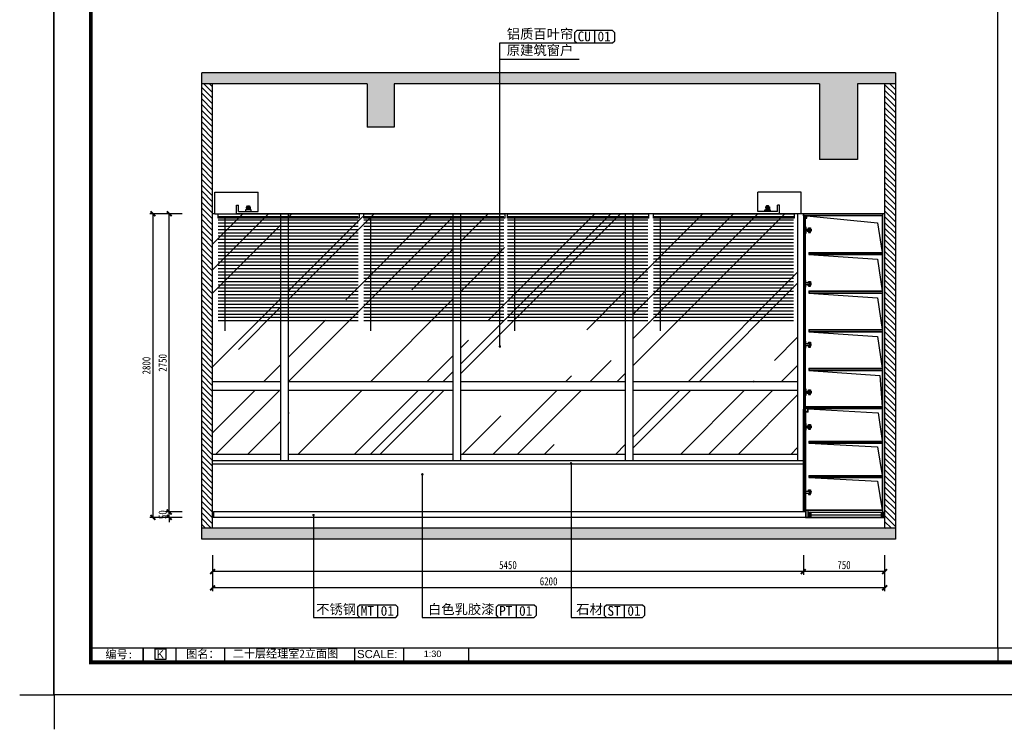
# Model space of a CAD drawing. Extents: x -20392 to -1937, y -1968 to 11268.
# Tile 1 of 6: x -20392 to -11309, y -1968 to 4577. Entities that reach past the tile are written whole.
import ezdxf
from ezdxf.enums import TextEntityAlignment as Align
from ezdxf.lldxf.tags import DXFTag

# ---------------------------------------------------------------- set-up
doc = ezdxf.new("R2010")
doc.units = 0
doc.header["$LTSCALE"] = 1000
doc.header["$MEASUREMENT"] = 0
doc.linetypes.add('DASHED2', pattern=[0.375, 0.25, -0.125])
doc.linetypes.add('HIDDEN', pattern=[0.375, 0.25, -0.125])
for name, color, linetype in [('A-建筑-原墙体', 2, 'Continuous'), ('A-建筑-柱子、剪力墙', 251, 'Continuous'), ('B-平面-活动家具', 30, 'Continuous'), ('C-顶棚-灯具', 4, 'Continuous'), ('D-地面-材料铺设', 251, 'Continuous'), ('E--图例', 3, 'Continuous'), ('E-图框', 100, 'Continuous'), ('E-尺寸标注', 9, 'Continuous'), ('E-文本', 7, 'Continuous'), ('F-文本', 61, 'Continuous'), ('Q-立面-填充', 251, 'Continuous'), ('Q-立面-墙体', 2, 'Continuous'), ('Q-立面-完成面造型线', 6, 'Continuous'), ('Q-立面-次粗线', 31, 'Continuous'), ('Q-立面-粗线', 30, 'Continuous'), ('Q-立面-细线', 8, 'Continuous')]:
    doc.layers.add(name, color=color, linetype=linetype)
doc.layers.add('A-批量打印图层', color=251, linetype='Continuous', plot=False)
doc.layers.add('图框外线', color=1, linetype='Continuous', plot=False)
doc.styles.add('ar', font='arial.ttf')
doc.styles.add('CCD_DIM', font='SimSun.ttf', dxfattribs={"width": 0.8})
doc.styles.add('TXT', font='SimSun.ttf', dxfattribs={"width": 0.7})
doc.styles.add('黑体', font='SIMHEI_0.TTF')
tags = doc.linetypes.add('ACAD_ISO03W100', pattern=[30, 12, -18]).pattern_tags.tags
tags[6:7] = [DXFTag(74, 4), DXFTag(75, 0), DXFTag(340, '0'), DXFTag(46, 1.0), DXFTag(50, 0.0), DXFTag(44, 0.0), DXFTag(45, 0.0)]
tags[4:5] = [DXFTag(74, 4), DXFTag(75, 0), DXFTag(340, '0'), DXFTag(46, 1.0), DXFTag(50, 0.0), DXFTag(44, 0.0), DXFTag(45, 0.0)]
doc.dimstyles.new('1-1', dxfattribs={"dimscale": 0, "dimtxt": 2.5, "dimasz": 1.5, "dimexe": 1, "dimexo": 1, "dimgap": 0.75, "dimtad": 1, "dimdec": 0, "dimrnd": 0.005, "dimzin": 0, "dimdsep": 46, "dimtxsty": 'CCD_DIM', "dimblk": 'ARCHTICK', "dimcen": 0.13, "dimclrd": 44, "dimclre": 44, "dimclrt": 50, "dimadec": 0, "dimazin": 0, "dimtfac": 1, "dimtdec": 0, "dimtix": 1, "dimtmove": 2, "dimatfit": 3, "dimldrblk": 'DOT', "dimfxl": 5, "dimfxlon": 1, "dimtvp": 1, "dimtolj": 1, "dimtzin": 0, "dimarcsym": 0})
doc.dimstyles.new('HAHD-1', dxfattribs={"dimscale": 0, "dimtxt": 2.5, "dimasz": 1.5, "dimexe": 1, "dimexo": 0, "dimgap": 0.3, "dimtad": 1, "dimdec": 0, "dimzin": 0, "dimdsep": 46, "dimtxsty": 'TXT', "dimblk": 'ARCHTICK', "dimcen": 0.09, "dimclrd": 8, "dimclre": 8, "dimclrt": 256, "dimadec": 0, "dimazin": 0, "dimtfac": 1, "dimtdec": 0, "dimtix": 1, "dimtofl": 0, "dimtmove": 2, "dimatfit": 3, "dimldrblk": 'DOTSMALL', "dimfxl": 5, "dimfxlon": 1, "dimtolj": 1, "dimtzin": 0, "dimarcsym": 0})

# ---------------------------------------------------------------- blocks, each defined once
blk = doc.blocks.new('序号')
at = {"layer": 'E-文本', "color": 3}
blk.add_lwpolyline([(-5.25, 0.25), (0.25, 0.25), (0.25, -5.25), (-5.25, -5.25)], close=True, dxfattribs=at)
at = {"layer": 'E-文本', "style": '黑体'}
blk.add_attdef('序号', text='', height=4, dxfattribs=at).set_placement((-2.5, -2.5), align=Align.MIDDLE_CENTER)
blk = doc.blocks.new('_ArchTick')
at = {"color": 0, "linetype": 'ByBlock', "const_width": 0.4}
blk.add_lwpolyline([(-0.5, -0.5), (0.5, 0.5)], dxfattribs=at)
blk = doc.blocks.new('*D263')
at = {"layer": 'Defpoints', "color": 0, "linetype": 'DASHED2', "ltscale": 2000, "transparency": 16777216}
for p in [(240.96, 58.49), (265.96, 58.49), (240.96, 48.49)]:
    blk.add_point(p, dxfattribs=at)
at = {"layer": 'Q-立面-墙体', "color": 44, "linetype": 'DASHED2', "lineweight": -2, "ltscale": 2000, "transparency": 16777216}
for p, q in [((240.96, 53.49), (240.96, 47.49)), ((265.96, 53.49), (265.96, 47.49)), ((265.96, 48.49), (240.96, 48.49))]:
    blk.add_line(p, q, dxfattribs=at)
at = {"layer": 'Q-立面-墙体', "color": 44, "linetype": 'DASHED2', "lineweight": -2, "ltscale": 2000, "transparency": 16777216, "xscale": 1.500001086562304, "yscale": 1.500001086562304, "zscale": 1.500001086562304, "rotation": 180}
blk.add_blockref('_ArchTick', (240.96, 48.49), dxfattribs=at)
at = {"layer": 'Q-立面-墙体', "color": 44, "linetype": 'DASHED2', "lineweight": -2, "ltscale": 2000, "transparency": 16777216, "xscale": 1.500001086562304, "yscale": 1.500001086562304, "zscale": 1.500001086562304}
blk.add_blockref('_ArchTick', (265.96, 48.49), dxfattribs=at)
at = {"layer": 'Q-立面-墙体', "color": 50, "linetype": 'DASHED2', "ltscale": 2000, "transparency": 16777216, "insert": (253.46, 50.49), "char_height": 2.5, "attachment_point": 5, "style": 'CCD_DIM'}
blk.add_mtext('\\A1;750', dxfattribs=at)
blk = doc.blocks.new('_Dot')
at = {"color": 0, "linetype": 'ByBlock', "lineweight": -2}
blk.add_line((-0.5, 0), (-1, 0), dxfattribs=at)
at = {"color": 0, "linetype": 'ByBlock', "const_width": 0.5}
blk.add_lwpolyline([(-0.25, 0, 1), (0.25, 0, 1)], format="xyb", close=True, dxfattribs=at)
blk = doc.blocks.new('*D264')
at = {"layer": 'Defpoints', "color": 0, "linetype": 'DASHED2', "ltscale": 2000, "transparency": 16777216}
for p in [(59.3, 58.49), (240.96, 58.49), (59.3, 48.49)]:
    blk.add_point(p, dxfattribs=at)
at = {"layer": 'Q-立面-墙体', "color": 44, "linetype": 'DASHED2', "lineweight": -2, "ltscale": 2000, "transparency": 16777216}
for p, q in [((59.3, 53.49), (59.3, 47.49)), ((240.96, 53.49), (240.96, 47.49)), ((240.96, 48.49), (59.3, 48.49))]:
    blk.add_line(p, q, dxfattribs=at)
at = {"layer": 'Q-立面-墙体', "color": 44, "linetype": 'DASHED2', "lineweight": -2, "ltscale": 2000, "transparency": 16777216, "xscale": 1.500001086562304, "yscale": 1.500001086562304, "zscale": 1.500001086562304, "rotation": 180}
blk.add_blockref('_ArchTick', (59.3, 48.49), dxfattribs=at)
at = {"layer": 'Q-立面-墙体', "color": 44, "linetype": 'DASHED2', "lineweight": -2, "ltscale": 2000, "transparency": 16777216, "xscale": 1.500001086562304, "yscale": 1.500001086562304, "zscale": 1.500001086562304}
blk.add_blockref('_ArchTick', (240.96, 48.49), dxfattribs=at)
at = {"layer": 'Q-立面-墙体', "color": 50, "linetype": 'DASHED2', "ltscale": 2000, "transparency": 16777216, "insert": (150.13, 50.49), "char_height": 2.5, "attachment_point": 5, "style": 'CCD_DIM'}
blk.add_mtext('\\A1;5450', dxfattribs=at)
blk = doc.blocks.new('*D265')
at = {"layer": 'Defpoints', "color": 0, "linetype": 'DASHED2', "ltscale": 2000, "transparency": 16777216}
for p in [(59.3, 58.49), (265.96, 58.49), (59.3, 43.49)]:
    blk.add_point(p, dxfattribs=at)
at = {"layer": 'Q-立面-墙体', "color": 44, "linetype": 'DASHED2', "lineweight": -2, "ltscale": 2000, "transparency": 16777216}
for p, q in [((59.3, 48.49), (59.3, 42.49)), ((265.96, 48.49), (265.96, 42.49)), ((265.96, 43.49), (59.3, 43.49))]:
    blk.add_line(p, q, dxfattribs=at)
at = {"layer": 'Q-立面-墙体', "color": 44, "linetype": 'DASHED2', "lineweight": -2, "ltscale": 2000, "transparency": 16777216, "xscale": 1.500001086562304, "yscale": 1.500001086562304, "zscale": 1.500001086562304, "rotation": 180}
blk.add_blockref('_ArchTick', (59.3, 43.49), dxfattribs=at)
at = {"layer": 'Q-立面-墙体', "color": 44, "linetype": 'DASHED2', "lineweight": -2, "ltscale": 2000, "transparency": 16777216, "xscale": 1.500001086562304, "yscale": 1.500001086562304, "zscale": 1.500001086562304}
blk.add_blockref('_ArchTick', (265.96, 43.49), dxfattribs=at)
at = {"layer": 'Q-立面-墙体', "color": 50, "linetype": 'DASHED2', "ltscale": 2000, "transparency": 16777216, "insert": (162.63, 45.49), "char_height": 2.5, "attachment_point": 5, "style": 'CCD_DIM'}
blk.add_mtext('\\A1;6200', dxfattribs=at)
blk = doc.blocks.new('*D266')
at = {"layer": 'Defpoints', "color": 0, "linetype": 'DASHED2', "ltscale": 2000, "transparency": 16777216}
for p in [(45.97, 158.49), (50.97, 158.49), (50.97, 66.82)]:
    blk.add_point(p, dxfattribs=at)
at = {"layer": 'Q-立面-墙体', "color": 44, "linetype": 'DASHED2', "lineweight": -2, "ltscale": 2000, "transparency": 16777216}
for p, q in [((49.97, 158.49), (44.97, 158.49)), ((45.97, 66.82), (45.97, 158.49)), ((49.97, 66.82), (44.97, 66.82))]:
    blk.add_line(p, q, dxfattribs=at)
at = {"layer": 'Q-立面-墙体', "color": 44, "linetype": 'DASHED2', "lineweight": -2, "ltscale": 2000, "transparency": 16777216, "xscale": 1.500001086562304, "yscale": 1.500001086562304, "zscale": 1.500001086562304}
for p, rotation in [((45.97, 158.49), 90), ((45.97, 66.82), 270)]:
    blk.add_blockref('_ArchTick', p, dxfattribs=dict(at, rotation=rotation))
at = {"layer": 'Q-立面-墙体', "color": 50, "linetype": 'DASHED2', "ltscale": 2000, "transparency": 16777216, "insert": (43.97, 112.66), "char_height": 2.5, "attachment_point": 5, "rotation": 90, "style": 'CCD_DIM'}
blk.add_mtext('\\A1;2750', dxfattribs=at)
blk = doc.blocks.new('*D267')
at = {"layer": 'Defpoints', "color": 0, "linetype": 'DASHED2', "ltscale": 2000, "transparency": 16777216}
for p in [(50.97, 158.49), (40.97, 65.16), (50.97, 65.16)]:
    blk.add_point(p, dxfattribs=at)
at = {"layer": 'Q-立面-墙体', "color": 44, "linetype": 'DASHED2', "lineweight": -2, "ltscale": 2000, "transparency": 16777216}
for p, q in [((45.97, 158.49), (39.97, 158.49)), ((40.97, 158.49), (40.97, 65.16)), ((45.97, 65.16), (39.97, 65.16))]:
    blk.add_line(p, q, dxfattribs=at)
at = {"layer": 'Q-立面-墙体', "color": 44, "linetype": 'DASHED2', "lineweight": -2, "ltscale": 2000, "transparency": 16777216, "xscale": 1.500001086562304, "yscale": 1.500001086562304, "zscale": 1.500001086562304}
for p, rotation in [((40.97, 158.49), 90), ((40.97, 65.16), 270)]:
    blk.add_blockref('_ArchTick', p, dxfattribs=dict(at, rotation=rotation))
at = {"layer": 'Q-立面-墙体', "color": 50, "linetype": 'DASHED2', "ltscale": 2000, "transparency": 16777216, "insert": (38.97, 111.82), "char_height": 2.5, "attachment_point": 5, "rotation": 90, "style": 'CCD_DIM'}
blk.add_mtext('\\A1;2800', dxfattribs=at)
blk = doc.blocks.new('*D268')
at = {"layer": 'Defpoints', "color": 0, "linetype": 'DASHED2', "ltscale": 2000, "transparency": 16777216}
for p in [(45.97, 66.82), (50.97, 66.82), (50.97, 65.16)]:
    blk.add_point(p, dxfattribs=at)
at = {"layer": 'Q-立面-墙体', "color": 44, "linetype": 'DASHED2', "lineweight": -2, "ltscale": 2000, "transparency": 16777216}
for p, q in [((49.97, 66.82), (44.97, 66.82)), ((45.97, 66.82), (45.97, 68.32)), ((45.97, 65.16), (45.97, 66.82)), ((49.97, 65.16), (44.97, 65.16)), ((45.97, 65.16), (45.97, 63.66))]:
    blk.add_line(p, q, dxfattribs=at)
at = {"layer": 'Q-立面-墙体', "color": 44, "linetype": 'DASHED2', "lineweight": -2, "ltscale": 2000, "transparency": 16777216, "xscale": 1.500001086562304, "yscale": 1.500001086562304, "zscale": 1.500001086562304}
for p, rotation in [((45.97, 66.82), 270), ((45.97, 65.16), 90)]:
    blk.add_blockref('_ArchTick', p, dxfattribs=dict(at, rotation=rotation))
at = {"layer": 'Q-立面-墙体', "color": 50, "linetype": 'DASHED2', "ltscale": 2000, "transparency": 16777216, "insert": (43.97, 65.99), "char_height": 2.5, "attachment_point": 5, "rotation": 90, "style": 'CCD_DIM'}
blk.add_mtext('\\A1;50', dxfattribs=at)
blk = doc.blocks.new('fasgggg')
at = {"layer": 'Q-立面-细线'}
blk.add_line((397389.3, -211084.3), (397393.3, -211081.2), dxfattribs=at)
blk.add_lwpolyline([(397428.1, -211075.5), (397378.1, -211075.5), (397378.1, -211090.5), (397428.1, -211090.5)], dxfattribs=at)
for points in [[(397415, -211075.5, 0.341999), (397413.1, -211074), (397404.5, -211074, -0.400971), (397402.5, -211072.1), (397402.1, -211063, 0.414214), (397400.1, -211061), (397386.1, -211061, 0.414214), (397384.1, -211063), (397383.7, -211072.1, -0.400971), (397381.7, -211074), (397380.1, -211074, 0.341999), (397378.2, -211075.5, 0.341999)], [(397415, -211090.5, -0.341999), (397413.1, -211092), (397404.5, -211092, 0.400971), (397402.5, -211093.9), (397402.1, -211103, -0.414214), (397400.1, -211105), (397386.1, -211105, -0.414214), (397384.1, -211103), (397383.7, -211093.9, 0.400971), (397381.7, -211092), (397380.1, -211092, -0.341999), (397378.2, -211090.5, -0.341999)]]:
    blk.add_lwpolyline(points, format="xyb", dxfattribs=at)
blk.add_lwpolyline([(397430.1, -211052, 0.414214), (397428.1, -211054), (397428.1, -211112, 0.414214), (397430.1, -211114), (397430.1, -211114)], format="xyb", close=True, dxfattribs=at)
for centre, radius in [((397393.1, -211067), 2), ((397391.3, -211082.8), 2.5), ((397393.1, -211099), 2)]:
    blk.add_circle(centre, radius, dxfattribs=at)
blk = doc.blocks.new('fagfagaga')
at = {"layer": 'C-顶棚-灯具', "color": 4, "ltscale": 2}
for p, q in [((340101.5, -238871.9), (340151.5, -238871.9)), ((340101.5, -238889), (340101.5, -238871.9)), ((340109.3, -238851.3), (340109.3, -238871.9)), ((340143, -238851.3), (340143, -238871.9)), ((340151.5, -238871.9), (340151.5, -238889)), ((340151.5, -238889), (340101.5, -238889))]:
    blk.add_line(p, q, dxfattribs=at)
at = {"layer": 'C-顶棚-灯具', "color": 8, "ltscale": 2}
for p, q in [((340149.6, -238852.2), (340104.5, -238852.2)), ((340126.5, -238869.1), (340126.5, -238831.9))]:
    blk.add_line(p, q, dxfattribs=at)
at = {"layer": 'C-顶棚-灯具', "color": 4, "ltscale": 2}
blk.add_ellipse((340126.2, -238851.3), major_axis=(-11.9, 11.9), ratio=1, start_param=3.871223, end_param=7.124352, dxfattribs=at)
at = {"layer": 'C-顶棚-灯具', "color": 8, "ltscale": 2}
blk.add_ellipse((340126.2, -238851.3), major_axis=(9.74, 9.74), ratio=1, start_param=5.497787, end_param=11.780972, dxfattribs=at)
blk = doc.blocks.new('FDSAFGAGG')
at = {"layer": 'Q-立面-填充'}
h = blk.add_hatch(dxfattribs=at)
h.set_pattern_fill('_USER', color=251, scale=30, pattern_type=0)
h.set_pattern_definition([(0, (-515831.48, 377822.003), (0, 30), [])])
h.paths.add_polyline_path([(0, -10.2), (0, -1011.9), (1292.3, -1012.3), (1292.3, -10.6)])
at = {"layer": 'Q-立面-填充', "color": 251}
blk.add_line((62.4, -40), (62.4, -1079.5), dxfattribs=at)
at = {"layer": 'Q-立面-次粗线'}
blk.add_lwpolyline([(1299.4, -40), (0, -40), (0, 0), (1299.4, 0)], close=True, dxfattribs=at)
blk = doc.blocks.new('fsfsgdggdg')
at = {"layer": 'E--图例', "color": 3}
blk.add_line((4.83, 1.5), (4.83, -1.5), dxfattribs=at)
blk.add_line((4.83, 1.5), (4.83, -1.5), dxfattribs=at)
blk.add_lwpolyline([(0, 0.95), (0, -0.95), (0.55, -1.5), (9.2, -1.5), (9.75, -0.95), (9.75, 0.95), (9.2, 1.5), (0.55, 1.5)], close=True, dxfattribs=at)
blk = doc.blocks.new('0')
at = {"layer": 'A-建筑-柱子、剪力墙'}
h = blk.add_hatch(color=256, dxfattribs=at)
h.dxf.hatch_style = 1
h.paths.add_polyline_path([(55.965, 201.823), (269.296, 201.823), (269.296, 198.49), (257.63, 198.49), (257.63, 175.157), (245.963, 175.157), (245.963, 198.49), (115.131, 198.49), (115.131, 185.157), (106.798, 185.157), (106.798, 198.49), (55.965, 198.49)])
h = blk.add_hatch(color=256, dxfattribs=at)
h.dxf.hatch_style = 1
h.paths.add_polyline_path([(55.965, 61.825), (269.296, 61.825), (269.296, 58.491), (55.965, 58.491)])
at = {"layer": 'Q-立面-填充'}
h = blk.add_hatch(dxfattribs=at)
h.set_pattern_fill('ANSI31', color=256, scale=0.33333)
h.set_pattern_definition([(135, (-4778.6241, 16731.5512), (0.8838744, 0.8838744), [])])
h.paths.add_polyline_path([(55.965, 198.49), (59.299, 198.49), (59.299, 61.825), (55.965, 61.825)])
h = blk.add_hatch(dxfattribs=at)
h.set_pattern_fill('ANSI31', color=256, scale=0.33333)
h.set_pattern_definition([(135, (-4778.0686, 16731.5512), (0.8838744, 0.8838744), [])])
h.paths.add_polyline_path([(265.963, 198.49), (269.296, 198.49), (269.296, 61.825), (265.963, 61.825)])
at = {"layer": 'Q-立面-填充', "linetype": 'DASHED2', "ltscale": 2000}
h = blk.add_hatch(dxfattribs=at)
h.set_pattern_fill('AR-RROOF', color=256, scale=26.666393, angle=45, style=0)
h.set_pattern_definition([(45, (59.299, 84.49), (22.6272, 60.339), [399.996, -53.333, 133.332, -26.666]), (45, (74.95, 118.998), (-43.9345, 6.2225), [79.999, -8.8, 159.998, -20]), (45, (52.699, 109.947), (85.4176, 110.6846), [213.331, -37.333, 106.6656, -26.6664])])
h.paths.add_polyline_path([(80.298, 104.158), (59.299, 104.158), (59.299, 84.491), (80.298, 84.491)])
h.paths.add_polyline_path([(80.298, 158.49), (66.632, 158.49), (59.965, 158.49), (59.299, 158.49), (59.299, 106.824), (80.298, 106.824)])
h.paths.add_polyline_path([(133.298, 158.49), (82.632, 158.49), (82.632, 106.824), (133.298, 106.824)])
h.paths.add_polyline_path([(133.298, 104.158), (82.632, 104.158), (82.632, 84.491), (133.298, 84.491)])
h.paths.add_polyline_path([(186.297, 158.49), (135.631, 158.49), (135.631, 106.824), (186.297, 106.824)])
h.paths.add_polyline_path([(186.297, 104.158), (135.631, 104.158), (135.631, 84.491), (186.297, 84.491)])
h.paths.add_polyline_path([(239.297, 104.158), (188.631, 104.158), (188.631, 84.491), (239.297, 84.491)])
h.paths.add_polyline_path([(239.297, 158.49), (233.63, 158.49), (188.631, 158.49), (188.631, 106.824), (239.297, 106.824)])
at = {"color": 3}
for p, q in [((300.747, 25.07), (300.747, 420.707)), ((22.485, 25.07), (281.283, 25.07)), ((37.988, 21.07), (37.988, 25.07)), ((37.988, 25.07), (37.988, 21.07)), ((47.988, 25.07), (47.988, 21.07)), ((62.988, 25.07), (62.988, 21.07)), ((102.988, 25.07), (102.988, 21.07)), ((117.988, 25.07), (117.988, 21.07)), ((137.988, 25.07), (137.988, 21.07)), ((281.283, 25.07), (540.081, 25.07)), ((22.485, 21.071), (281.283, 21.071)), ((281.283, 21.071), (540.081, 21.071))]:
    blk.add_line(p, q, dxfattribs=at)
at = {"layer": 'A-批量打印图层'}
blk.add_lwpolyline([(10.545, 430.606), (604.545, 430.606), (604.545, 10.606), (10.545, 10.606)], close=True, dxfattribs=at)
at = {"layer": 'B-平面-活动家具', "linetype": 'ByBlock'}
for p, q in [((240.963, 157.824, 0.23), (240.963, 158.49, 0.23)), ((240.963, 157.89, 0.23), (240.963, 157.824, 0.23)), ((265.197, 157.824, 0.23), (265.197, 146.624, 0.23)), ((242.63, 146.624, 0.23), (242.63, 145.957, 0.23)), ((242.63, 146.624, 0.23), (265.297, 146.624, 0.23)), ((242.63, 145.957, 0.23), (265.297, 145.957, 0.23)), ((265.197, 145.957, 0.23), (265.197, 134.757, 0.23)), ((242.63, 134.757, 0.23), (242.63, 134.091, 0.23)), ((242.63, 134.757, 0.23), (265.297, 134.757, 0.23)), ((242.63, 134.091, 0.23), (265.297, 134.091, 0.23)), ((265.197, 134.091, 0.23), (265.197, 122.891, 0.23)), ((242.63, 122.891, 0.23), (242.63, 122.224, 0.23)), ((242.63, 122.891, 0.23), (265.297, 122.891, 0.23)), ((242.63, 122.224, 0.23), (265.297, 122.224, 0.23)), ((265.197, 122.224, 0.23), (265.197, 111.024, 0.23)), ((242.63, 111.024, 0.23), (242.63, 110.358, 0.23)), ((242.63, 111.024, 0.23), (265.297, 111.024, 0.23)), ((242.63, 110.358, 0.23), (265.297, 110.358, 0.23)), ((265.197, 110.358, 0.23), (265.197, 99.158, 0.23)), ((265.297, 99.158, 0.23), (241.63, 99.158, 0.23)), ((241.63, 97.491, 0.23), (241.63, 99.158, 0.23)), ((242.43, 97.491, 0.23), (241.63, 97.491, 0.23)), ((265.297, 98.491, 0.23), (242.33, 98.491, 0.23)), ((242.43, 97.491, 0.23), (242.43, 98.491, 0.23)), ((265.197, 98.491, 0.23), (265.197, 88.727, 0.23)), ((242.63, 88.602, 0.23), (242.63, 87.936, 0.23)), ((242.63, 88.602, 0.23), (265.297, 88.602, 0.23)), ((242.63, 87.936, 0.23), (265.297, 87.936, 0.23)), ((265.197, 88.061, 0.23), (265.197, 88.602, 0.23)), ((265.197, 87.936, 0.23), (265.197, 78.047, 0.23)), ((242.63, 78.047, 0.23), (242.63, 77.38, 0.23)), ((242.63, 78.047, 0.23), (265.297, 78.047, 0.23)), ((242.63, 77.38, 0.23), (265.297, 77.38, 0.23)), ((265.197, 77.38, 0.23), (265.197, 67.391, 0.23)), ((241.63, 67.491, 0.23), (241.63, 65.158, 0.23)), ((241.63, 67.491, 0.23), (265.197, 67.491, 0.23))]:
    blk.add_line(p, q, dxfattribs=at)
at = {"layer": 'B-平面-活动家具'}
for p, q in [((240.963, 157.824, 0.23), (240.963, 98.491, 0.23)), ((241.63, 157.824, 0.23), (240.963, 157.824, 0.23)), ((241.63, 157.324, 0.23), (241.63, 157.824, 0.23)), ((241.63, 98.991, 0.23), (241.63, 157.824, 0.23)), ((241.63, 98.491, 0.23), (240.963, 98.491, 0.23)), ((240.963, 66.825, 0.23), (240.963, 98.391, 0.23)), ((241.63, 98.391, 0.23), (240.963, 98.391, 0.23)), ((241.63, 98.458, 0.23), (241.63, 66.825, 0.23)), ((241.63, 66.825, 0.23), (240.963, 66.825, 0.23)), ((241.63, 67.325, 0.23), (241.63, 66.825, 0.23))]:
    blk.add_line(p, q, dxfattribs=at)
at = {"layer": 'E-图框', "color": 4, "const_width": 1.131}
blk.add_lwpolyline([(21.919, 420.707), (594.646, 420.707), (594.646, 20.505), (21.919, 20.505)], close=True, dxfattribs=at)
at = {"layer": 'Q-立面-墙体', "ltscale": 0.5}
for p, q in [((269.296, 201.823, 0.23), (55.965, 201.823, 0.23)), ((269.296, 201.823, 0.23), (269.296, 58.491, 0.23)), ((106.798, 198.49, 0.23), (55.965, 198.49, 0.23)), ((106.798, 198.49, 0.23), (106.798, 185.157, 0.23)), ((245.963, 198.49, 0.23), (115.131, 198.49, 0.23)), ((115.131, 198.49, 0.23), (115.131, 185.157, 0.23)), ((245.963, 198.49, 0.23), (245.963, 175.157, 0.23)), ((269.296, 198.49, 0.23), (257.63, 198.49, 0.23)), ((257.63, 198.49, 0.23), (257.63, 175.157, 0.23)), ((265.963, 198.49, 0.23), (265.963, 61.825, 0.23)), ((115.131, 185.157, 0.23), (106.798, 185.157, 0.23)), ((257.63, 175.157, 0.23), (245.963, 175.157, 0.23)), ((269.296, 61.825, 0.23), (55.965, 61.825, 0.23)), ((269.296, 58.491, 0.23), (55.965, 58.491, 0.23))]:
    blk.add_line(p, q, dxfattribs=at)
at = {"layer": 'Q-立面-墙体', "linetype": 'HIDDEN', "ltscale": 2000}
for p, q in [((55.965, 58.491, 0.23), (55.965, 201.823, 0.23)), ((59.299, 61.825, 0.23), (59.299, 198.49, 0.23))]:
    blk.add_line(p, q, dxfattribs=at)
at = {"layer": 'Q-立面-墙体', "linetype": 'DASHED2', "ltscale": 2000}
for p, q in [((239.297, 82.491, 0.23), (239.297, 158.49, 0.23)), ((300.747, 25.07), (300.747, 21.071))]:
    blk.add_line(p, q, dxfattribs=at)
at = {"layer": 'Q-立面-完成面造型线'}
for p, q in [((59.965, 165.157, 0.23), (73.298, 165.157, 0.23)), ((59.965, 158.49, 0.23), (59.965, 165.157, 0.23)), ((73.298, 159.157, 0.23), (73.298, 165.157, 0.23)), ((240.297, 165.157, 0.23), (226.964, 165.157, 0.23)), ((226.964, 159.157, 0.23), (226.964, 165.157, 0.23)), ((240.297, 158.49, 0.23), (240.297, 165.157, 0.23)), ((66.632, 161.157, 0.23), (67.299, 161.157, 0.23)), ((66.632, 158.49, 0.23), (66.632, 161.157, 0.23)), ((67.299, 159.157, 0.23), (67.299, 161.157, 0.23)), ((233.63, 161.157, 0.23), (232.964, 161.157, 0.23)), ((232.964, 159.157, 0.23), (232.964, 161.157, 0.23)), ((233.63, 158.49, 0.23), (233.63, 161.157, 0.23)), ((59.965, 158.49, 0.23), (59.299, 158.49, 0.23)), ((233.63, 158.49, 0.23), (66.632, 158.49, 0.23)), ((67.299, 159.157, 0.23), (73.298, 159.157, 0.23)), ((232.964, 159.157, 0.23), (226.964, 159.157, 0.23)), ((265.963, 158.49, 0.23), (240.297, 158.49, 0.23)), ((265.863, 158.49, 0.23), (240.297, 158.49, 0.23)), ((265.963, 65.158, 0.23), (59.299, 65.158, 0.23))]:
    blk.add_line(p, q, dxfattribs=at)
at = {"layer": 'Q-立面-完成面造型线', "elevation": 0.23}
blk.add_lwpolyline([(59.299, 66.825), (59.632, 66.825), (59.632, 65.158)], dxfattribs=at)
at = {"layer": 'Q-立面-次粗线', "linetype": 'DASHED2', "ltscale": 2000}
for p, q in [((80.298, 82.491, 0.23), (80.298, 158.49, 0.23)), ((82.632, 82.491, 0.23), (82.632, 158.49, 0.23)), ((133.298, 82.491, 0.23), (133.298, 158.49, 0.23)), ((135.631, 82.491, 0.23), (135.631, 158.49, 0.23)), ((186.297, 82.491, 0.23), (186.297, 158.49, 0.23)), ((188.631, 82.491, 0.23), (188.631, 158.49, 0.23)), ((239.297, 82.491, 0.23), (239.297, 158.49, 0.23)), ((80.298, 106.824, 0.23), (59.299, 106.824, 0.23)), ((133.298, 106.824, 0.23), (82.632, 106.824, 0.23)), ((186.297, 106.824, 0.23), (135.631, 106.824, 0.23)), ((239.297, 106.824, 0.23), (188.631, 106.824, 0.23)), ((80.298, 104.158, 0.23), (59.299, 104.158, 0.23)), ((133.298, 104.158, 0.23), (82.632, 104.158, 0.23)), ((186.297, 104.158, 0.23), (135.631, 104.158, 0.23)), ((239.297, 104.158, 0.23), (188.631, 104.158, 0.23)), ((80.298, 84.491, 0.23), (59.299, 84.491, 0.23)), ((133.298, 84.491, 0.23), (82.632, 84.491, 0.23)), ((186.297, 84.491, 0.23), (135.631, 84.491, 0.23)), ((239.297, 84.491, 0.23), (188.631, 84.491, 0.23))]:
    blk.add_line(p, q, dxfattribs=at)
at = {"layer": 'Q-立面-次粗线'}
for p, q in [((241.63, 157.657, 0.23), (240.963, 157.657, 0.23)), ((265.297, 157.924, 0.23), (241.063, 157.924, 0.23)), ((241.063, 157.657, 0.23), (241.063, 98.591, 0.23)), ((241.53, 157.657, 0.23), (241.53, 98.591, 0.23)), ((265.297, 157.924, 0.23), (264.148, 157.924, 0.23)), ((241.63, 98.591, 0.23), (240.963, 98.591, 0.23)), ((241.63, 98.291, 0.23), (240.963, 98.291, 0.23)), ((241.063, 66.991, 0.23), (241.063, 98.291, 0.23)), ((241.53, 66.991, 0.23), (241.53, 98.291, 0.23)), ((240.963, 66.825, 0.23), (59.632, 66.825, 0.23)), ((241.63, 66.991, 0.23), (240.963, 66.991, 0.23))]:
    blk.add_line(p, q, dxfattribs=at)
at = {"layer": 'Q-立面-次粗线', "ltscale": 0.5}
for p, q in [((241.063, 157.924, 0.23), (241.063, 158.49, 0.23)), ((265.297, 158.49, 0.23), (265.297, 102.758, 0.23)), ((242.797, 146.624, 0.23), (242.797, 145.957, 0.23)), ((242.797, 146.524, 0.23), (265.297, 146.524, 0.23)), ((242.797, 146.057, 0.23), (265.297, 146.057, 0.23)), ((242.797, 134.757, 0.23), (242.797, 134.091, 0.23)), ((242.797, 134.657, 0.23), (265.297, 134.657, 0.23)), ((242.797, 134.191, 0.23), (265.297, 134.191, 0.23)), ((242.797, 122.891, 0.23), (242.797, 122.224, 0.23)), ((242.797, 122.791, 0.23), (265.297, 122.791, 0.23)), ((242.797, 122.324, 0.23), (265.297, 122.324, 0.23)), ((242.797, 111.024, 0.23), (242.797, 110.358, 0.23)), ((242.797, 110.924, 0.23), (265.297, 110.924, 0.23)), ((242.797, 110.458, 0.23), (265.297, 110.458, 0.23)), ((265.297, 102.758, 0.23), (265.297, 66.791, 0.23)), ((265.297, 99.058, 0.23), (241.73, 99.058, 0.23)), ((241.73, 97.591, 0.23), (241.73, 99.058, 0.23)), ((265.297, 98.591, 0.23), (241.73, 98.591, 0.23)), ((242.33, 97.591, 0.23), (241.73, 97.591, 0.23)), ((242.33, 97.591, 0.23), (242.33, 98.591, 0.23)), ((242.797, 88.602, 0.23), (242.797, 87.936, 0.23)), ((242.797, 88.502, 0.23), (265.297, 88.502, 0.23)), ((242.797, 88.036, 0.23), (265.297, 88.036, 0.23)), ((242.797, 78.047, 0.23), (242.797, 77.38, 0.23)), ((242.797, 77.947, 0.23), (265.297, 77.947, 0.23)), ((242.797, 77.48, 0.23), (265.297, 77.48, 0.23)), ((241.73, 67.391, 0.23), (241.63, 67.491, 0.23)), ((241.73, 67.391, 0.23), (241.73, 65.158, 0.23)), ((241.73, 67.391, 0.23), (265.297, 67.391, 0.23)), ((242.33, 67.391, 0.23), (242.33, 65.158, 0.23)), ((242.33, 66.791, 0.23), (265.963, 66.791, 0.23)), ((241.63, 65.158, 0.23), (265.863, 65.158, 0.23))]:
    blk.add_line(p, q, dxfattribs=at)
at = {"layer": 'Q-立面-次粗线', "ltscale": 0.5, "elevation": 0.23}
blk.add_lwpolyline([(242.072, 157.824), (241.63, 157.824), (241.63, 157.184), (242.072, 157.184)], close=True, dxfattribs=at)
at = {"layer": 'Q-立面-粗线'}
for p, q in [((265.297, 157.824, 0.23), (240.963, 157.824, 0.23)), ((240.963, 153.49, 0.23), (240.963, 66.825, 0.23)), ((240.963, 82.491, 0.23), (59.299, 82.491, 0.23)), ((240.963, 81.491, 0.23), (59.299, 81.491, 0.23))]:
    blk.add_line(p, q, dxfattribs=at)
at = {"layer": 'Q-立面-细线', "linetype": 'DASHED2', "ltscale": 2000}
for p, q in [((59.965, 158.49, 0.23), (66.632, 158.49, 0.23)), ((240.297, 158.49, 0.23), (233.63, 158.49, 0.23))]:
    blk.add_line(p, q, dxfattribs=at)
at = {"layer": 'Q-立面-细线', "color": 251, "ltscale": 0.6}
for p, q in [((242.072, 157.184, 0.23), (241.63, 157.824, 0.23)), ((241.63, 157.184, 0.23), (242.072, 157.824, 0.23))]:
    blk.add_line(p, q, dxfattribs=at)
at = {"layer": 'Q-立面-细线', "linetype": 'ACAD_ISO03W100'}
for p, q in [((242.072, 157.824, 0.23), (263.729, 155.729, 0.23)), ((242.63, 145.957, 0.23), (263.729, 144.53, 0.23)), ((242.63, 134.091, 0.23), (263.729, 132.663, 0.23)), ((242.63, 122.224, 0.23), (263.729, 120.796, 0.23)), ((263.729, 120.796, 0.23), (265.197, 111.024, 0.23)), ((242.63, 110.358, 0.23), (264.463, 108.735, 0.23)), ((242.43, 98.491, 0.23), (263.974, 97.275, 0.23)), ((263.974, 97.275, 0.23), (265.197, 88.727, 0.23)), ((242.63, 87.936, 0.23), (263.729, 86.799, 0.23)), ((263.729, 86.799, 0.23), (265.197, 78.047, 0.23)), ((242.63, 77.38, 0.23), (263.729, 76.244, 0.23)), ((263.729, 76.244, 0.23), (265.197, 67.491, 0.23))]:
    blk.add_line(p, q, dxfattribs=at)
at = {"layer": 'Q-立面-细线'}
for p, q in [((241.73, 97.591, 0.23), (241.63, 97.491, 0.23)), ((242.43, 98.491, 0.23), (242.33, 98.491, 0.23)), ((242.33, 97.591, 0.23), (242.43, 97.491, 0.23))]:
    blk.add_line(p, q, dxfattribs=at)
at = {"layer": 'Q-立面-细线', "ltscale": 0.5}
for p, q in [((243.33, 65.975, 0.23), (242.33, 66.791, 0.23)), ((243.33, 66.791, 0.23), (242.33, 65.975, 0.23)), ((243.33, 65.158, 0.23), (243.33, 66.791, 0.23)), ((264.963, 65.975, 0.23), (265.963, 66.791, 0.23)), ((264.963, 66.791, 0.23), (265.963, 65.975, 0.23)), ((264.963, 65.158, 0.23), (264.963, 66.791, 0.23)), ((242.33, 65.975, 0.23), (265.963, 65.975, 0.23)), ((243.33, 65.975, 0.23), (242.33, 65.158, 0.23)), ((243.33, 65.158, 0.23), (242.33, 65.975, 0.23)), ((264.963, 65.975, 0.23), (265.963, 65.158, 0.23)), ((264.963, 65.158, 0.23), (265.963, 65.975, 0.23))]:
    blk.add_line(p, q, dxfattribs=at)
at = {"layer": 'Q-立面-细线', "linetype": 'ACAD_ISO03W100', "elevation": 0.23}
for points in [[(263.729, 155.729), (265.197, 146.624)], [(263.729, 144.53), (265.197, 134.757)], [(263.729, 132.663), (265.197, 122.891)], [(264.463, 108.735), (265.197, 99.158)]]:
    blk.add_lwpolyline(points, dxfattribs=at)
at = {"layer": '图框外线', "color": 1}
blk.add_lwpolyline([(10.606, 430.606), (604.545, 430.606), (604.545, 10.606), (10.606, 10.606)], close=True, dxfattribs=at)
blk.add_lwpolyline([(10.606, 430.606), (604.545, 430.606), (604.545, 10.606), (10.606, 10.606)], close=True, dxfattribs=at)
blk.add_lwpolyline([(10.606, 430.606), (604.545, 430.606), (604.545, 10.606), (10.606, 10.606)], close=True, dxfattribs=at)
blk.add_lwpolyline([(0, 10.606), (10.606, 10.606), (10.606, 0)], dxfattribs=at)
at = {"layer": 'A-建筑-原墙体', "xscale": 0.03333299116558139, "yscale": 0.03333299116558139, "zscale": 0.03333299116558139}
for p in [(61.041, 158.49, 0.23), (105.831, 158.49, 0.23), (150.031, 158.49, 0.23), (194.863, 158.49, 0.23)]:
    blk.add_blockref('FDSAFGAGG', p, dxfattribs=at)
at = {"layer": 'D-地面-材料铺设', "xscale": 1.272857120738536, "yscale": 1.272857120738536, "zscale": 1.272857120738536}
for p in [(170.589, 212.912), (103.91, 36.293), (146.463, 36.293), (179.765, 36.293)]:
    blk.add_blockref('fsfsgdggdg', p, dxfattribs=at)
at = {"layer": 'E-文本', "color": 8}
ref = blk.add_blockref('序号', (44.766, 24.583), dxfattribs=dict(at, xscale=0.6, yscale=0.6, zscale=0.6))
ref.add_attrib('序号', 'K', dxfattribs={"layer": 'F-文本', "color": 7, "height": 2.5, "style": 'ar', "width": 0.926302}).set_placement((43.266, 23.083), align=Align.MIDDLE_CENTER)
at = {"layer": 'Q-立面-填充', "yscale": 0.03333299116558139, "zscale": 0.03333299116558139}
for p, xscale in [((11407.731, 8122.041, 0.23), -0.03333299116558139), ((-11107.469, 8122.041, 0.23), 0.03333299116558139)]:
    blk.add_blockref('fagfagaga', p, dxfattribs=dict(at, xscale=xscale))
at = {"layer": 'Q-立面-次粗线', "ltscale": 0.5, "xscale": -0.03333299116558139, "yscale": 0.03333299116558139, "zscale": 0.03333299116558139}
for p in [(13489.164, 7189.515, 0.23), (13489.164, 7139.658, 0.23), (13489.164, 7128.993, 0.23)]:
    blk.add_blockref('fasgggg', p, dxfattribs=at)
at = {"layer": 'Q-立面-次粗线', "ltscale": 0.5, "extrusion": (0, 0, -1), "xscale": -0.03333299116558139, "yscale": 0.03333299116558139, "zscale": -0.03333299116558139, "rotation": 180}
for p in [(-13489.164, -6899.046, -0.23), (-13489.164, -6917.777, -0.23), (-13489.164, -6963.146, -0.23)]:
    blk.add_blockref('fasgggg', p, dxfattribs=at)
at = {"layer": 'E-文本', "style": '黑体'}
for s, p in [('编号:', (26.362, 23.062)), ('图名：', (51.204, 23.168)), ('二十层经理室2立面图', (65.534, 23.265))]:
    blk.add_text(s, height=2.5, dxfattribs=at).set_placement(p, align=Align.MIDDLE_LEFT)
at = {"layer": 'E-文本', "color": 8, "style": 'ar'}
blk.add_text('1:30', height=2, dxfattribs=at).set_placement((124.241, 23.208), align=Align.MIDDLE_LEFT)
at = {"layer": 'E-文本', "style": '黑体'}
for s, insert, char_height, width, attachment_point in [('\\pt57;铝质百叶帘', (170.218, 215.29), 3, 53.81883, 3), ('CU 01', (171.553, 214.531), 3, 68.50368, 1), ('\\pt57;原建筑窗户', (170.218, 210.29), 3, 53.81883, 3), ('\\pt57;不锈钢', (103.448, 38.412), 3, 53.81883, 3), ('MT 01', (104.873, 37.912), 3, 68.50368, 1), ('\\pt57;白色乳胶漆', (146.001, 38.412), 3, 53.81883, 3), ('PT 01', (147.427, 37.912), 3, 68.50368, 1), ('\\pt57;石材', (179.304, 38.412), 3, 53.81883, 3), ('ST 01', (180.729, 37.912), 3, 68.50368, 1), ('{\\fArial|b0|i0|c204|p34;SCALE:}', (116.14, 24.387), 2.5, 29.85762, 3)]:
    blk.add_mtext(s, dxfattribs=dict(at, insert=insert, char_height=char_height, width=width, attachment_point=attachment_point))
at = {"layer": 'Q-立面-墙体', "linetype": 'DASHED2', "ltscale": 2000}
for base, p1, p2, angle, picture, middle in [((40.965, 65.158, 0.23), (50.965, 158.49, 0.23), (50.965, 65.158, 0.23), 90, '*D267', (38.965, 111.824, 0.23)), ((45.965, 158.49, 0.23), (50.965, 66.825, 0.23), (50.965, 158.49, 0.23), 90, '*D266', (43.965, 112.658, 0.23)), ((45.965, 66.825, 0.23), (50.965, 65.158, 0.23), (50.965, 66.825, 0.23), 90, '*D268', (43.965, 65.991, 0.23)), ((59.299, 48.491, 0.23), (240.963, 58.491, 0.23), (59.299, 58.491, 0.23), 180, '*D264', (150.131, 50.491, 0.23)), ((59.299, 43.491, 0.23), (265.963, 58.491, 0.23), (59.299, 58.491, 0.23), 180, '*D265', (162.631, 45.491, 0.23)), ((240.963, 48.491, 0.23), (265.963, 58.491, 0.23), (240.963, 58.491, 0.23), 180, '*D263', (253.463, 50.491, 0.23))]:
    dim = blk.add_linear_dim(base=base, p1=p1, p2=p2, angle=angle, dimstyle='1-1', override={"dimscale": 1.000001, "dimlfac": 30.000308}, dxfattribs=at)
    dim.commit()
    dim.dimension.update_dxf_attribs({"geometry": picture, "text_midpoint": middle})
at = {"layer": 'E-尺寸标注'}
for points in [[(147.664, 135.401), (147.664, 211.003), (172.078, 211.003)], [(147.664, 117.671), (147.664, 206.003), (172.078, 206.003)], [(169.532, 81.778), (169.532, 34.384), (180.471, 34.384)], [(123.8, 78.402), (123.8, 34.384), (147.168, 34.384)], [(90.33, 65.869), (90.33, 34.384), (104.615, 34.384)]]:
    blk.add_leader(points, dimstyle='HAHD-1', override={"dimscale": 1, "dimasz": 0.75, "dimtad": 0, "dimldrblk": 'Dot', "dimfxl": 4}, dxfattribs=at)

msp = doc.modelspace()

# ---------------------------------------------------------------- block references
at = {"xscale": 30, "yscale": 30, "zscale": 30}
msp.add_blockref('0', (-20392, -1968.5), dxfattribs=at)

doc.saveas('drawing.dxf')
